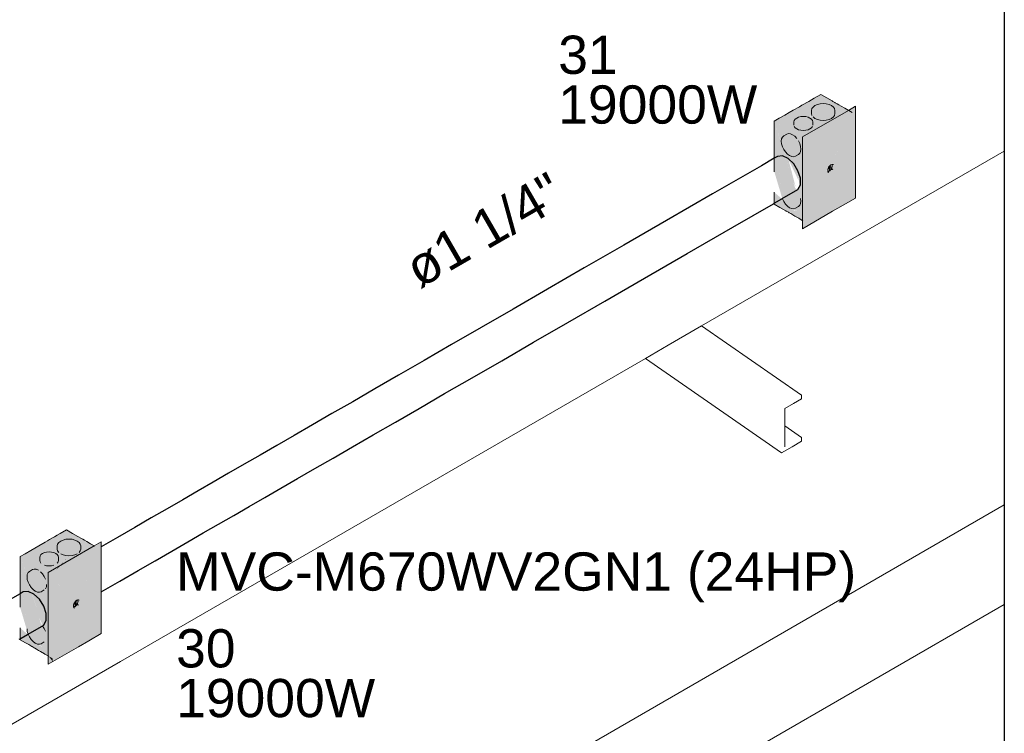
# Model space of a CAD drawing. Header units: millimetres. Extents: x 4480191 to 4481199, y -30324204 to -30323479.
# Tile 130 of 243: x 4480248.23 to 4480253.38, y -30323880.78 to -30323877.05. Entities that reach past the tile are written whole.
import ezdxf

# ---------------------------------------------------------------- set-up
doc = ezdxf.new("R2010")
doc.units = ezdxf.units.MM
doc.linetypes.add('NULL', pattern=[0])
for name, color, linetype, lineweight in [('DI-Elementos externos em corte', 9, 'Continuous', 18), ('DI-Elementos externos em vista', 9, 'Continuous', 5), ('EL-Caixa ARC', 9, 'Continuous', 18), ('EL-Condutos ARC (Baixa)', 54, 'Continuous', 25), ('EL-Textos conduto ARC', 7, 'Continuous', 9), ('IFC-Parede padrão-Contorno', 44, 'Continuous', 5), ('Textos', 7, 'Continuous', 9)]:
    doc.layers.add(name, color=color, linetype=linetype, lineweight=lineweight)
doc.styles.add('ARIAL', font='arial.ttf')

msp = doc.modelspace()

# ---------------------------------------------------------------- hatches: boundary and pattern name
at = {"layer": 'EL-Caixa ARC', "linetype": 'Continuous', "true_color": 0x105689}
for points in [[(4480252.4203, -30323877.4377), (4480252.1778, -30323877.5777), (4480252.1904, -30323877.5849), (4480252.2961, -30323877.567), (4480252.3129, -30323877.5543), (4480252.3463, -30323877.555), (4480252.3308, -30323877.5726), (4480252.3108, -30323877.6005), (4480252.2961, -30323877.567), (4480252.1904, -30323877.5849), (4480252.3424, -30323877.6727), (4480252.3721, -30323877.5831), (4480252.3698, -30323877.5607), (4480252.365, -30323877.5558), (4480252.3666, -30323877.5455), (4480252.3721, -30323877.5831), (4480252.4027, -30323877.4907), (4480252.3721, -30323877.5256), (4480252.3742, -30323877.5122), (4480252.4027, -30323877.4907), (4480252.4333, -30323877.486), (4480252.4303, -30323877.4827), (4480252.4766, -30323877.4964), (4480252.4918, -30323877.5112), (4480252.4027, -30323877.4907), (4480252.3461, -30323877.6614), (4480252.3907, -30323877.6278), (4480252.3424, -30323877.6727), (4480252.4352, -30323877.5972), (4480252.4491, -30323877.6077), (4480252.4587, -30323877.5935), (4480252.4705, -30323877.5987), (4480252.5849, -30323877.5327)], [(4480252.4027, -30323877.4907), (4480252.3803, -30323877.5037), (4480252.3721, -30323877.5214), (4480252.3742, -30323877.5473), (4480252.3803, -30323877.539), (4480252.3803, -30323877.5558), (4480252.39, -30323877.5632), (4480252.4175, -30323877.5723), (4480252.4492, -30323877.5723), (4480252.4766, -30323877.5632), (4480252.4925, -30323877.5473), (4480252.4946, -30323877.5214), (4480252.4864, -30323877.5037), (4480252.464, -30323877.4907), (4480252.4333, -30323877.486)], [(4480252.6023, -30323877.9797), (4480252.6023, -30323877.4997), (4480252.601, -30323877.8393), (4480252.6005, -30323877.5267), (4480252.4883, -30323877.7996), (4480252.4827, -30323877.8033), (4480252.4786, -30323877.821), (4480252.4863, -30323877.8327), (4480252.4734, -30323877.832), (4480252.459, -30323877.8443), (4480252.3476, -30323878.1247), (4480252.4558, -30323877.8445), (4480252.451, -30323877.8344), (4480252.474, -30323877.8057), (4480252.6005, -30323877.5267), (4480252.601, -30323877.8393), (4480252.6023, -30323877.4997), (4480252.3252, -30323877.6597), (4480252.3252, -30323878.1397)], [(4480252.4792, -30323877.8022), (4480252.6005, -30323877.5267), (4480252.4774, -30323877.7983)], [(4480252.4883, -30323877.7996), (4480252.6005, -30323877.5267), (4480252.4792, -30323877.8022)], [(4480252.1778, -30323877.6154), (4480252.2163, -30323877.9757), (4480252.1778, -30323877.5777)], [(4480252.1778, -30323877.5777), (4480252.2156, -30323877.9689), (4480252.2165, -30323877.9718)], [(4480252.3259, -30323878.0182), (4480252.3253, -30323877.9307), (4480252.3268, -30323877.9122), (4480252.3352, -30323877.8436), (4480252.3282, -30323877.8094), (4480252.3424, -30323877.7849), (4480252.3424, -30323877.6727), (4480252.1778, -30323877.5777), (4480252.2157, -30323877.6977), (4480252.2199, -30323877.6611), (4480252.2864, -30323877.7145), (4480252.2297, -30323877.6942), (4480252.2463, -30323877.7497), (4480252.2267, -30323877.7254), (4480252.2131, -30323877.6905), (4480252.2774, -30323877.8976), (4480252.2898, -30323877.9234), (4480252.2513, -30323877.7766), (4480252.3038, -30323877.886), (4480252.3016, -30323877.8556), (4480252.3067, -30323877.8921), (4480252.3245, -30323877.9291), (4480252.3201, -30323877.9766), (4480252.3206, -30323877.9876), (4480252.3247, -30323877.9295), (4480252.3067, -30323877.8921), (4480252.3104, -30323877.9177), (4480252.2999, -30323877.9388), (4480252.2867, -30323877.9277), (4480252.3424, -30323878.1067)], [(4480252.2165, -30323877.9718), (4480252.2188, -30323877.9795), (4480252.2681, -30323878.0343), (4480252.1778, -30323877.5777)], [(4480252.1778, -30323878.0117), (4480252.3276, -30323878.0981), (4480252.3278, -30323878.0597), (4480252.1778, -30323877.5777), (4480252.2681, -30323878.0343), (4480252.2974, -30323878.0468), (4480252.2809, -30323878.0449), (4480252.2751, -30323878.0402), (4480252.2974, -30323878.0469), (4480252.2574, -30323878.0298), (4480252.2357, -30323878.0106), (4480252.2171, -30323877.9833), (4480252.1778, -30323877.9495)], [(4480252.3539, -30323877.5569), (4480252.3294, -30323877.5531), (4480252.3049, -30323877.5569), (4480252.287, -30323877.5672), (4480252.2804, -30323877.5814), (4480252.2821, -30323877.6055), (4480252.2948, -30323877.6182), (4480252.3167, -30323877.6255), (4480252.3421, -30323877.6255), (4480252.364, -30323877.6182), (4480252.3767, -30323877.6055), (4480252.3784, -30323877.5814), (4480252.3718, -30323877.5672)], [(4480252.1778, -30323877.6154), (4480252.1778, -30323877.8418), (4480252.2155, -30323877.9685)], [(4480252.2267, -30323877.7254), (4480252.2357, -30323877.7386), (4480252.2574, -30323877.7578), (4480252.279, -30323877.7636), (4480252.3039, -30323877.7516), (4480252.3151, -30323877.7356), (4480252.3151, -30323877.7098), (4480252.3039, -30323877.6809), (4480252.279, -30323877.677), (4480252.2949, -30323877.6678), (4480252.2733, -30323877.6486), (4480252.2516, -30323877.6428), (4480252.2267, -30323877.6547), (4480252.2155, -30323877.6707), (4480252.2155, -30323877.6965)], [(4480252.4568, -30323877.8418), (4480252.3476, -30323878.1247), (4480252.459, -30323877.8443)], [(4480252.4579, -30323877.8417), (4480252.4636, -30323877.8397), (4480252.4581, -30323877.8276)], [(4480252.4656, -30323877.8383), (4480252.4743, -30323877.8055), (4480252.4592, -30323877.824)], [(4480252.4743, -30323877.8055), (4480252.4656, -30323877.8383), (4480252.4681, -30323877.8364)], [(4480252.4751, -30323877.8052), (4480252.4681, -30323877.8364), (4480252.4723, -30323877.832)], [(4480252.4763, -30323877.8047), (4480252.4723, -30323877.832), (4480252.4759, -30323877.8267)], [(4480252.4786, -30323877.821), (4480252.4723, -30323877.832), (4480252.4863, -30323877.8327)], [(4480252.2267, -30323877.9974), (4480252.2357, -30323878.0106), (4480252.2574, -30323878.0298), (4480252.279, -30323878.0356), (4480252.3039, -30323878.0236), (4480252.3151, -30323878.0076), (4480252.3151, -30323877.9818), (4480252.2949, -30323877.9764), (4480252.3108, -30323877.9672), (4480252.288, -30323877.9621), (4480252.3039, -30323877.9529), (4480252.279, -30323877.949), (4480252.2552, -30323877.9621), (4480252.2992, -30323878.0168)], [(4480252.2197, -30323877.9825), (4480252.2267, -30323877.9974), (4480252.2992, -30323878.0168), (4480252.2552, -30323877.9621)], [(4480248.478, -30323879.7138), (4480248.2355, -30323879.8538), (4480248.248, -30323879.861), (4480248.3537, -30323879.8432), (4480248.3705, -30323879.8305), (4480248.3885, -30323879.8488), (4480248.375, -30323879.8301), (4480248.4039, -30323879.8312), (4480248.3885, -30323879.8488), (4480248.3684, -30323879.8768), (4480248.3537, -30323879.8432), (4480248.248, -30323879.861), (4480248.3957, -30323879.9463), (4480248.4218, -30323879.8355), (4480248.4219, -30323879.8319), (4480248.3984, -30323879.9346), (4480248.4, -30323879.9488), (4480248.4604, -30323879.7669), (4480248.4297, -30323879.8018), (4480248.4318, -30323879.7883), (4480248.4604, -30323879.7669), (4480248.4909, -30323879.7621), (4480248.4879, -30323879.7588), (4480248.5343, -30323879.7725), (4480248.5494, -30323879.7874), (4480248.4795, -30323879.8632), (4480248.4309, -30323879.9172), (4480248.4482, -30323879.9041), (4480248.4, -30323879.9488), (4480248.493, -30323879.8734), (4480248.5093, -30323879.8857), (4480248.54, -30323879.868), (4480248.5522, -30323879.8353), (4480248.552, -30323879.8259), (4480248.54, -30323879.868), (4480248.5876, -30323879.8405), (4480248.5805, -30323879.8188), (4480248.6084, -30323879.8285), (4480248.5975, -30323879.8113), (4480248.6254, -30323879.7989)], [(4480248.6599, -30323880.2559), (4480248.6599, -30323879.7759), (4480248.3828, -30323879.9359), (4480248.596, -30323879.8328), (4480248.4052, -30323879.9488), (4480248.5111, -30323880.1069), (4480248.5317, -30323880.0818), (4480248.6581, -30323879.8028), (4480248.5377, -30323880.0792), (4480248.5363, -30323880.0971), (4480248.5439, -30323880.1089), (4480248.531, -30323880.1082), (4480248.5166, -30323880.1205), (4480248.4052, -30323880.4008), (4480248.385, -30323880.3743), (4480248.4052, -30323880.3858), (4480248.4052, -30323880.4008), (4480248.5143, -30323880.1118), (4480248.4052, -30323879.9488), (4480248.596, -30323879.8328), (4480248.3828, -30323879.9359), (4480248.3828, -30323880.4159)], [(4480248.5499, -30323879.7875), (4480248.4604, -30323879.7669), (4480248.4037, -30323879.9376), (4480248.426, -30323879.9208)], [(4480248.4603, -30323879.7669), (4480248.4476, -30323879.7725), (4480248.4318, -30323879.7883), (4480248.4297, -30323879.8143), (4480248.4379, -30323879.832), (4480248.4476, -30323879.8225), (4480248.4476, -30323879.8393), (4480248.4751, -30323879.8484), (4480248.5068, -30323879.8484), (4480248.5343, -30323879.8393), (4480248.5343, -30323879.8225), (4480248.544, -30323879.832), (4480248.5501, -30323879.8234), (4480248.5522, -30323879.7975), (4480248.544, -30323879.7798), (4480248.5216, -30323879.7669), (4480248.4909, -30323879.7621)], [(4480248.5368, -30323880.0784), (4480248.6581, -30323879.8028), (4480248.535, -30323880.0744)], [(4480248.5374, -30323880.0798), (4480248.6581, -30323879.8028), (4480248.5368, -30323880.0784)], [(4480248.2355, -30323879.8917), (4480248.2739, -30323880.2518), (4480248.2355, -30323879.8538)], [(4480248.3835, -30323880.2943), (4480248.3829, -30323880.2069), (4480248.3928, -30323880.1197), (4480248.3858, -30323880.0856), (4480248.4, -30323880.0609), (4480248.4, -30323879.9488), (4480248.2355, -30323879.8538), (4480248.2723, -30323879.9487), (4480248.2775, -30323879.9372), (4480248.344, -30323879.9905), (4480248.2873, -30323879.9702), (4480248.3303, -30323880.0404), (4480248.3207, -30323880.0364), (4480248.2917, -30323880.0169), (4480248.271, -30323879.9644), (4480248.3, -30323880.0218), (4480248.2717, -30323879.9589), (4480248.2727, -30323879.9506), (4480248.2355, -30323879.8538), (4480248.268, -30323879.958), (4480248.3449, -30323880.1943), (4480248.2899, -30323880.0232), (4480248.3474, -30323880.1996), (4480248.3511, -30323880.2138), (4480248.3444, -30323880.2039), (4480248.4, -30323880.3828)], [(4480248.2355, -30323880.2878), (4480248.3852, -30323880.3742), (4480248.3854, -30323880.3359), (4480248.2355, -30323879.8538), (4480248.2732, -30323880.245), (4480248.2764, -30323880.2557), (4480248.3257, -30323880.3105), (4480248.355, -30323880.3229), (4480248.3385, -30323880.3211), (4480248.3327, -30323880.3164), (4480248.355, -30323880.323), (4480248.315, -30323880.3059), (4480248.2933, -30323880.2867), (4480248.2747, -30323880.2595), (4480248.2355, -30323880.2256)], [(4480248.4115, -30323879.833), (4480248.3997, -30323879.8302), (4480248.3743, -30323879.8302), (4480248.3524, -30323879.8375), (4480248.3397, -30323879.8502), (4480248.338, -30323879.8743), (4480248.3446, -30323879.8884), (4480248.3524, -30323879.8775), (4480248.3625, -30323879.8988), (4480248.387, -30323879.9026), (4480248.4115, -30323879.8988), (4480248.4217, -30323879.8775), (4480248.4294, -30323879.8884), (4480248.4343, -30323879.8816), (4480248.436, -30323879.8575), (4480248.4294, -30323879.8434)], [(4480248.2355, -30323879.8917), (4480248.2355, -30323880.118), (4480248.2731, -30323880.2447)], [(4480248.426, -30323879.9208), (4480248.4309, -30323879.9172), (4480248.4795, -30323879.8632)], [(4480248.2843, -30323880.0016), (4480248.3038, -30323880.0257), (4480248.3262, -30323880.0387), (4480248.3456, -30323880.0369), (4480248.3684, -30323880.0213), (4480248.3742, -30323879.9997), (4480248.3568, -30323879.9951), (4480248.3727, -30323879.9859), (4480248.3525, -30323879.9805), (4480248.3684, -30323879.9713), (4480248.3615, -30323879.957), (4480248.3421, -30323879.9329), (4480248.3262, -30323879.9421), (4480248.3309, -30323879.9247), (4480248.3093, -30323879.9189), (4480248.2843, -30323879.9309), (4480248.2731, -30323879.9468), (4480248.2731, -30323879.9727)], [(4480248.2867, -30323880.0133), (4480248.3449, -30323880.1943), (4480248.3474, -30323880.1996)], [(4480248.2882, -30323880.0232), (4480248.335, -30323880.1739), (4480248.3449, -30323880.1943), (4480248.2883, -30323880.0226)], [(4480248.5144, -30323880.1179), (4480248.4052, -30323880.4008), (4480248.5167, -30323880.1205)], [(4480248.5134, -30323880.1206), (4480248.5119, -30323880.1182), (4480248.4052, -30323880.4008)], [(4480248.5153, -30323880.1178), (4480248.5213, -30323880.1158), (4480248.5157, -30323880.1037)], [(4480248.5232, -30323880.1144), (4480248.5211, -30323880.0922), (4480248.5169, -30323880.1)], [(4480248.532, -30323880.0817), (4480248.523, -30323880.0895), (4480248.5232, -30323880.1144), (4480248.5257, -30323880.1125)], [(4480248.5327, -30323880.0814), (4480248.5257, -30323880.1125), (4480248.5299, -30323880.1081)], [(4480248.5339, -30323880.0809), (4480248.5299, -30323880.1081), (4480248.5335, -30323880.1029)], [(4480248.5363, -30323880.0971), (4480248.5299, -30323880.1081), (4480248.5439, -30323880.1089)], [(4480248.3742, -30323880.2717), (4480248.3568, -30323880.2671), (4480248.3727, -30323880.2579), (4480248.3525, -30323880.2525), (4480248.3684, -30323880.2434), (4480248.3526, -30323880.2159), (4480248.3128, -30323880.2382), (4480248.3568, -30323880.293)], [(4480248.2774, -30323880.2587), (4480248.2843, -30323880.2736), (4480248.3568, -30323880.293), (4480248.3128, -30323880.2382)], [(4480248.2843, -30323880.2736), (4480248.3038, -30323880.2977), (4480248.3262, -30323880.3107), (4480248.3456, -30323880.3089), (4480248.3727, -30323880.2838), (4480248.3568, -30323880.293)], [(4480248.4052, -30323880.3858), (4480248.3848, -30323880.374), (4480248.4052, -30323880.4008)]]:
    msp.add_hatch(color=146, dxfattribs=at).paths.add_polyline_path(points)

# ---------------------------------------------------------------- linework, layer by layer
msp.add_line((4480253.38, -30323865.3482), (4480253.38, -30323887.5417))
at = {"layer": 'DI-Elementos externos em corte'}
for p, q in [((4480251.7978, -30323878.6479), (4480253.38, -30323877.7344)), ((4480251.6238, -30323878.7484), (4480251.7978, -30323878.6479)), ((4480251.504, -30323878.8175), (4480251.6238, -30323878.7484)), ((4480248.7603, -30323880.4016), (4480251.504, -30323878.8175)), ((4480252.2789, -30323879.0534), (4480252.3199, -30323879.0297)), ((4480252.3199, -30323879.0191), (4480252.3199, -30323879.0096)), ((4480252.3199, -30323879.0297), (4480252.3199, -30323879.0191)), ((4480252.2333, -30323879.0797), (4480252.2789, -30323879.0534)), ((4480252.2333, -30323879.1707), (4480252.2333, -30323879.0797)), ((4480252.2333, -30323879.1747), (4480252.2333, -30323879.1707)), ((4480252.2333, -30323879.2807), (4480252.2333, -30323879.1747)), ((4480252.3199, -30323879.2402), (4480252.3199, -30323879.2307)), ((4480252.3199, -30323879.2508), (4480252.3199, -30323879.2402)), ((4480252.216, -30323879.3108), (4480252.2708, -30323879.2791)), ((4480252.2708, -30323879.2791), (4480252.3199, -30323879.2508)), ((4480245.2378, -30323882.4353), (4480248.7603, -30323880.4016))]:
    msp.add_line(p, q, dxfattribs=at)
at = {"layer": 'DI-Elementos externos em vista'}
for p, q in [((4480252.3199, -30323879.0096), (4480251.7978, -30323878.6479)), ((4480251.504, -30323878.8175), (4480252.216, -30323879.3108)), ((4480252.3199, -30323879.2307), (4480252.2333, -30323879.1707))]:
    msp.add_line(p, q, dxfattribs=at)
at = {"layer": 'EL-Caixa ARC'}
for p, q in [((4480252.4203, -30323877.4377), (4480252.3868, -30323877.457)), ((4480252.4522, -30323877.4561), (4480252.4203, -30323877.4377)), ((4480252.332, -30323877.4887), (4480252.3218, -30323877.4945)), ((4480252.348, -30323877.4794), (4480252.332, -30323877.4887)), ((4480252.3574, -30323877.474), (4480252.348, -30323877.4794)), ((4480252.3721, -30323877.4655), (4480252.3574, -30323877.474)), ((4480252.3868, -30323877.457), (4480252.3721, -30323877.4655)), ((4480252.4027, -30323877.4907), (4480252.39, -30323877.4964)), ((4480252.4175, -30323877.4872), (4480252.4027, -30323877.4907)), ((4480252.4333, -30323877.486), (4480252.4175, -30323877.4872)), ((4480252.4492, -30323877.4872), (4480252.4333, -30323877.486)), ((4480252.464, -30323877.4907), (4480252.4492, -30323877.4872)), ((4480252.4802, -30323877.4722), (4480252.4522, -30323877.4561)), ((4480252.4766, -30323877.4964), (4480252.464, -30323877.4907)), ((4480252.4838, -30323877.4743), (4480252.4802, -30323877.4722)), ((4480252.4946, -30323877.4805), (4480252.4838, -30323877.4743)), ((4480252.4958, -30323877.4812), (4480252.4946, -30323877.4805)), ((4480252.5062, -30323877.4873), (4480252.4958, -30323877.4812)), ((4480252.5149, -30323877.4923), (4480252.5062, -30323877.4873)), ((4480252.527, -30323877.4992), (4480252.5149, -30323877.4923)), ((4480252.2332, -30323877.5457), (4480252.2037, -30323877.5627)), ((4480252.2548, -30323877.5332), (4480252.2332, -30323877.5457)), ((4480252.276, -30323877.521), (4480252.2548, -30323877.5332)), ((4480252.3089, -30323877.502), (4480252.276, -30323877.521)), ((4480252.3218, -30323877.4945), (4480252.3089, -30323877.502)), ((4480252.5651, -30323877.5212), (4480252.3252, -30323877.6597)), ((4480252.3742, -30323877.5122), (4480252.3721, -30323877.5214)), ((4480252.3721, -30323877.5214), (4480252.3721, -30323877.5382)), ((4480252.3721, -30323877.5382), (4480252.3742, -30323877.5473)), ((4480252.3803, -30323877.5037), (4480252.3742, -30323877.5122)), ((4480252.39, -30323877.4964), (4480252.3803, -30323877.5037)), ((4480252.4864, -30323877.5037), (4480252.4766, -30323877.4964)), ((4480252.4925, -30323877.5122), (4480252.4864, -30323877.5037)), ((4480252.4946, -30323877.5214), (4480252.4925, -30323877.5122)), ((4480252.4925, -30323877.5473), (4480252.4946, -30323877.5382)), ((4480252.4946, -30323877.5382), (4480252.4946, -30323877.5214)), ((4480252.5464, -30323877.5104), (4480252.527, -30323877.4992)), ((4480252.5849, -30323877.5327), (4480252.5464, -30323877.5104)), ((4480252.6023, -30323877.4997), (4480252.5651, -30323877.5212)), ((4480252.6023, -30323877.9797), (4480252.6023, -30323877.4997)), ((4480252.2037, -30323877.5627), (4480252.1778, -30323877.5777)), ((4480252.1778, -30323877.5777), (4480252.1778, -30323877.6154)), ((4480252.2821, -30323877.574), (4480252.2804, -30323877.5814)), ((4480252.2804, -30323877.5814), (4480252.2804, -30323877.5982)), ((4480252.287, -30323877.5672), (4480252.2821, -30323877.574)), ((4480252.2948, -30323877.5614), (4480252.287, -30323877.5672)), ((4480252.3049, -30323877.5569), (4480252.2948, -30323877.5614)), ((4480252.3167, -30323877.554), (4480252.3049, -30323877.5569)), ((4480252.3294, -30323877.5531), (4480252.3167, -30323877.554)), ((4480252.3421, -30323877.554), (4480252.3294, -30323877.5531)), ((4480252.3539, -30323877.5569), (4480252.3421, -30323877.554)), ((4480252.364, -30323877.5614), (4480252.3539, -30323877.5569)), ((4480252.3718, -30323877.5672), (4480252.364, -30323877.5614)), ((4480252.3767, -30323877.574), (4480252.3718, -30323877.5672)), ((4480252.3784, -30323877.5814), (4480252.3767, -30323877.574)), ((4480252.3784, -30323877.5982), (4480252.3784, -30323877.5814)), ((4480252.3803, -30323877.5558), (4480252.39, -30323877.5632)), ((4480252.39, -30323877.5632), (4480252.4027, -30323877.5688)), ((4480252.4027, -30323877.5688), (4480252.4175, -30323877.5723)), ((4480252.4175, -30323877.5723), (4480252.4333, -30323877.5735)), ((4480252.4333, -30323877.5735), (4480252.4492, -30323877.5723)), ((4480252.4492, -30323877.5723), (4480252.464, -30323877.5688)), ((4480252.464, -30323877.5688), (4480252.4766, -30323877.5632)), ((4480252.4766, -30323877.5632), (4480252.4864, -30323877.5558)), ((4480252.4864, -30323877.5558), (4480252.4925, -30323877.5473)), ((4480252.1778, -30323877.6154), (4480252.1778, -30323877.8418)), ((4480252.2427, -30323877.6455), (4480252.2267, -30323877.6547)), ((4480252.2516, -30323877.6428), (4480252.2427, -30323877.6455)), ((4480252.2621, -30323877.6438), (4480252.2516, -30323877.6428)), ((4480252.2733, -30323877.6486), (4480252.2621, -30323877.6438)), ((4480252.2845, -30323877.6567), (4480252.2733, -30323877.6486)), ((4480252.2821, -30323877.6055), (4480252.287, -30323877.6123)), ((4480252.287, -30323877.6123), (4480252.2948, -30323877.6182)), ((4480252.2948, -30323877.6182), (4480252.3049, -30323877.6227)), ((4480252.3049, -30323877.6227), (4480252.3167, -30323877.6255)), ((4480252.3167, -30323877.6255), (4480252.3294, -30323877.6264)), ((4480252.3294, -30323877.6264), (4480252.3421, -30323877.6255)), ((4480252.3421, -30323877.6255), (4480252.3539, -30323877.6227)), ((4480252.3539, -30323877.6227), (4480252.364, -30323877.6182)), ((4480252.364, -30323877.6182), (4480252.3718, -30323877.6123)), ((4480252.3718, -30323877.6123), (4480252.3767, -30323877.6055)), ((4480252.2155, -30323877.6707), (4480252.2141, -30323877.6828)), ((4480252.2141, -30323877.6828), (4480252.2155, -30323877.6965)), ((4480252.2199, -30323877.6611), (4480252.2155, -30323877.6707)), ((4480252.2155, -30323877.6965), (4480252.2199, -30323877.7111)), ((4480252.2267, -30323877.6547), (4480252.2199, -30323877.6611)), ((4480252.2949, -30323877.6678), (4480252.2845, -30323877.6567)), ((4480252.3108, -30323877.6952), (4480252.3039, -30323877.6809)), ((4480252.3151, -30323877.7098), (4480252.3108, -30323877.6952)), ((4480252.3252, -30323877.6597), (4480252.3252, -30323877.9142)), ((4480252.2199, -30323877.7111), (4480252.2267, -30323877.7254)), ((4480252.2267, -30323877.7254), (4480252.2357, -30323877.7386)), ((4480252.2357, -30323877.7386), (4480252.2462, -30323877.7496)), ((4480252.2462, -30323877.7496), (4480252.2574, -30323877.7578)), ((4480252.288, -30323877.7608), (4480252.3039, -30323877.7516)), ((4480252.3039, -30323877.7516), (4480252.3108, -30323877.7452)), ((4480252.3108, -30323877.7452), (4480252.3151, -30323877.7356)), ((4480252.3166, -30323877.7236), (4480252.3151, -30323877.7098)), ((4480252.3151, -30323877.7356), (4480252.3166, -30323877.7236)), ((4480252.2574, -30323877.7578), (4480252.2686, -30323877.7625)), ((4480252.2686, -30323877.7625), (4480252.279, -30323877.7636)), ((4480252.279, -30323877.7636), (4480252.288, -30323877.7608)), ((4480252.4567, -30323877.8357), (4480252.4573, -30323877.8301)), ((4480252.4573, -30323877.8405), (4480252.4567, -30323877.8357)), ((4480252.4573, -30323877.8301), (4480252.459, -30323877.8243)), ((4480252.4579, -30323877.8417), (4480252.4573, -30323877.8405)), ((4480252.4592, -30323877.8416), (4480252.4579, -30323877.8417)), ((4480252.459, -30323877.8443), (4480252.4579, -30323877.8417)), ((4480252.459, -30323877.8243), (4480252.4618, -30323877.8186)), ((4480252.4618, -30323877.8469), (4480252.459, -30323877.8443)), ((4480252.4636, -30323877.8397), (4480252.4592, -30323877.8416)), ((4480252.4618, -30323877.8186), (4480252.4654, -30323877.8133)), ((4480252.4681, -30323877.8364), (4480252.4636, -30323877.8397)), ((4480252.4654, -30323877.8133), (4480252.4695, -30323877.8089)), ((4480252.4723, -30323877.832), (4480252.4681, -30323877.8364)), ((4480252.4695, -30323877.8089), (4480252.474, -30323877.8057)), ((4480252.4759, -30323877.8267), (4480252.4723, -30323877.832)), ((4480252.474, -30323877.8057), (4480252.4785, -30323877.8037)), ((4480252.4786, -30323877.821), (4480252.4759, -30323877.8267)), ((4480252.4785, -30323877.8037), (4480252.4798, -30323877.8036)), ((4480252.4804, -30323877.8152), (4480252.4786, -30323877.821)), ((4480252.4798, -30323877.8036), (4480252.4827, -30323877.8033)), ((4480252.4798, -30323877.8036), (4480252.4804, -30323877.8048)), ((4480252.4804, -30323877.8048), (4480252.481, -30323877.8097)), ((4480252.481, -30323877.8097), (4480252.4804, -30323877.8152)), ((4480252.4827, -30323877.8033), (4480252.4863, -30323877.8044)), ((4480252.1778, -30323877.9495), (4480252.1778, -30323877.9718)), ((4480252.3252, -30323877.9142), (4480252.3252, -30323877.9613)), ((4480252.1778, -30323877.9718), (4480252.1778, -30323877.9959)), ((4480252.1778, -30323877.9959), (4480252.1778, -30323878.0117)), ((4480252.2199, -30323877.9831), (4480252.2267, -30323877.9974)), ((4480252.2267, -30323877.9974), (4480252.2357, -30323878.0106)), ((4480252.3108, -30323878.0172), (4480252.3151, -30323878.0076)), ((4480252.3166, -30323877.9956), (4480252.3151, -30323877.9818)), ((4480252.3151, -30323878.0076), (4480252.3166, -30323877.9956)), ((4480252.3252, -30323877.9613), (4480252.3252, -30323878.0184)), ((4480252.5378, -30323878.017), (4480252.6023, -30323877.9797)), ((4480252.1778, -30323878.0117), (4480252.2068, -30323878.0284)), ((4480252.2068, -30323878.0284), (4480252.2229, -30323878.0377)), ((4480252.2229, -30323878.0377), (4480252.2388, -30323878.0469)), ((4480252.2357, -30323878.0106), (4480252.2462, -30323878.0216)), ((4480252.2388, -30323878.0469), (4480252.2401, -30323878.0476)), ((4480252.2401, -30323878.0476), (4480252.2512, -30323878.054)), ((4480252.2462, -30323878.0216), (4480252.2574, -30323878.0298)), ((4480252.2512, -30323878.054), (4480252.2549, -30323878.0562)), ((4480252.2549, -30323878.0562), (4480252.2634, -30323878.0611)), ((4480252.2574, -30323878.0298), (4480252.2686, -30323878.0345)), ((4480252.2686, -30323878.0345), (4480252.279, -30323878.0356)), ((4480252.279, -30323878.0356), (4480252.288, -30323878.0328)), ((4480252.288, -30323878.0328), (4480252.3039, -30323878.0236)), ((4480252.3039, -30323878.0236), (4480252.3108, -30323878.0172)), ((4480252.3252, -30323878.0184), (4480252.3252, -30323878.0967)), ((4480252.3252, -30323878.1397), (4480252.4828, -30323878.0487)), ((4480252.4828, -30323878.0487), (4480252.5378, -30323878.017)), ((4480252.2634, -30323878.0611), (4480252.2747, -30323878.0676)), ((4480252.2747, -30323878.0676), (4480252.2853, -30323878.0737)), ((4480252.2853, -30323878.0737), (4480252.3056, -30323878.0854)), ((4480252.3056, -30323878.0854), (4480252.3079, -30323878.0867)), ((4480252.3079, -30323878.0867), (4480252.3276, -30323878.0981)), ((4480252.3252, -30323878.0967), (4480252.3252, -30323878.1039)), ((4480252.3252, -30323878.1039), (4480252.3252, -30323878.1397)), ((4480248.4055, -30323879.7556), (4480248.3897, -30323879.7647)), ((4480248.4151, -30323879.7501), (4480248.4055, -30323879.7556)), ((4480248.4297, -30323879.7417), (4480248.4151, -30323879.7501)), ((4480248.4444, -30323879.7332), (4480248.4297, -30323879.7417)), ((4480248.478, -30323879.7138), (4480248.4444, -30323879.7332)), ((4480248.5096, -30323879.7321), (4480248.478, -30323879.7138)), ((4480248.5378, -30323879.7484), (4480248.5096, -30323879.7321)), ((4480248.5415, -30323879.7505), (4480248.5378, -30323879.7484)), ((4480248.5522, -30323879.7566), (4480248.5415, -30323879.7505)), ((4480248.5534, -30323879.7574), (4480248.5522, -30323879.7566)), ((4480248.5638, -30323879.7633), (4480248.5534, -30323879.7574)), ((4480248.3124, -30323879.8094), (4480248.2908, -30323879.8218)), ((4480248.3335, -30323879.7972), (4480248.3124, -30323879.8094)), ((4480248.3664, -30323879.7782), (4480248.3335, -30323879.7972)), ((4480248.3795, -30323879.7706), (4480248.3664, -30323879.7782)), ((4480248.3897, -30323879.7647), (4480248.3795, -30323879.7706)), ((4480248.6227, -30323879.7974), (4480248.3828, -30323879.9359)), ((4480248.4318, -30323879.7883), (4480248.4297, -30323879.7975)), ((4480248.4297, -30323879.7975), (4480248.4297, -30323879.8143)), ((4480248.4379, -30323879.7798), (4480248.4318, -30323879.7883)), ((4480248.4476, -30323879.7725), (4480248.4379, -30323879.7798)), ((4480248.4603, -30323879.7669), (4480248.4476, -30323879.7725)), ((4480248.4751, -30323879.7633), (4480248.4603, -30323879.7669)), ((4480248.4909, -30323879.7621), (4480248.4751, -30323879.7633)), ((4480248.5068, -30323879.7633), (4480248.4909, -30323879.7621)), ((4480248.5216, -30323879.7669), (4480248.5068, -30323879.7633)), ((4480248.5343, -30323879.7725), (4480248.5216, -30323879.7669)), ((4480248.544, -30323879.7798), (4480248.5343, -30323879.7725)), ((4480248.5501, -30323879.7883), (4480248.544, -30323879.7798)), ((4480248.5522, -30323879.7975), (4480248.5501, -30323879.7883)), ((4480248.5522, -30323879.8143), (4480248.5522, -30323879.7975)), ((4480248.5724, -30323879.7683), (4480248.5638, -30323879.7633)), ((4480248.5846, -30323879.7754), (4480248.5724, -30323879.7683)), ((4480248.6043, -30323879.7867), (4480248.5846, -30323879.7754)), ((4480248.6254, -30323879.7989), (4480248.6043, -30323879.7867)), ((4480248.6599, -30323879.7759), (4480248.6227, -30323879.7974)), ((4480248.6599, -30323879.8024), (4480248.6599, -30323879.7759)), ((4480248.6599, -30323880.0378), (4480248.6599, -30323879.8024)), ((4480248.2615, -30323879.8388), (4480248.2355, -30323879.8538)), ((4480248.2355, -30323879.8538), (4480248.2355, -30323879.8917)), ((4480248.2908, -30323879.8218), (4480248.2615, -30323879.8388)), ((4480248.3397, -30323879.8502), (4480248.338, -30323879.8575)), ((4480248.338, -30323879.8575), (4480248.338, -30323879.8743)), ((4480248.3446, -30323879.8434), (4480248.3397, -30323879.8502)), ((4480248.3524, -30323879.8375), (4480248.3446, -30323879.8434)), ((4480248.3625, -30323879.833), (4480248.3524, -30323879.8375)), ((4480248.3743, -30323879.8302), (4480248.3625, -30323879.833)), ((4480248.387, -30323879.8292), (4480248.3743, -30323879.8302)), ((4480248.3997, -30323879.8302), (4480248.387, -30323879.8292)), ((4480248.4115, -30323879.833), (4480248.3997, -30323879.8302)), ((4480248.4217, -30323879.8375), (4480248.4115, -30323879.833)), ((4480248.4294, -30323879.8434), (4480248.4217, -30323879.8375)), ((4480248.4343, -30323879.8502), (4480248.4294, -30323879.8434)), ((4480248.4297, -30323879.8143), (4480248.4318, -30323879.8234)), ((4480248.4318, -30323879.8234), (4480248.4379, -30323879.832)), ((4480248.436, -30323879.8575), (4480248.4343, -30323879.8502)), ((4480248.436, -30323879.8743), (4480248.436, -30323879.8575)), ((4480248.4476, -30323879.8393), (4480248.4603, -30323879.8449)), ((4480248.4603, -30323879.8449), (4480248.4751, -30323879.8484)), ((4480248.4751, -30323879.8484), (4480248.4909, -30323879.8496)), ((4480248.4909, -30323879.8496), (4480248.5068, -30323879.8484)), ((4480248.5068, -30323879.8484), (4480248.5216, -30323879.8449)), ((4480248.5216, -30323879.8449), (4480248.5343, -30323879.8393)), ((4480248.544, -30323879.832), (4480248.5501, -30323879.8234)), ((4480248.5501, -30323879.8234), (4480248.5522, -30323879.8143)), ((4480248.2355, -30323879.8917), (4480248.2355, -30323880.118)), ((4480248.338, -30323879.8743), (4480248.3397, -30323879.8816)), ((4480248.3397, -30323879.8816), (4480248.3446, -30323879.8884)), ((4480248.3625, -30323879.8988), (4480248.3743, -30323879.9016)), ((4480248.3743, -30323879.9016), (4480248.387, -30323879.9026)), ((4480248.387, -30323879.9026), (4480248.3997, -30323879.9016)), ((4480248.3997, -30323879.9016), (4480248.4115, -30323879.8988)), ((4480248.4294, -30323879.8884), (4480248.4343, -30323879.8816)), ((4480248.4343, -30323879.8816), (4480248.436, -30323879.8743)), ((4480248.2731, -30323879.9468), (4480248.2717, -30323879.9589)), ((4480248.2717, -30323879.9589), (4480248.2731, -30323879.9727)), ((4480248.2775, -30323879.9372), (4480248.2731, -30323879.9468)), ((4480248.2843, -30323879.9309), (4480248.2775, -30323879.9372)), ((4480248.3003, -30323879.9217), (4480248.2843, -30323879.9309)), ((4480248.3093, -30323879.9189), (4480248.3003, -30323879.9217)), ((4480248.3197, -30323879.9199), (4480248.3093, -30323879.9189)), ((4480248.3309, -30323879.9247), (4480248.3197, -30323879.9199)), ((4480248.3526, -30323879.9439), (4480248.3421, -30323879.9329)), ((4480248.3615, -30323879.957), (4480248.3526, -30323879.9439)), ((4480248.3684, -30323879.9713), (4480248.3615, -30323879.957)), ((4480248.3828, -30323879.9359), (4480248.3828, -30323880.1903)), ((4480248.2731, -30323879.9727), (4480248.2775, -30323879.9872)), ((4480248.2775, -30323879.9872), (4480248.2843, -30323880.0016)), ((4480248.2843, -30323880.0016), (4480248.2933, -30323880.0147)), ((4480248.2933, -30323880.0147), (4480248.3038, -30323880.0257)), ((4480248.3684, -30323880.0213), (4480248.3727, -30323880.0118)), ((4480248.3727, -30323880.0118), (4480248.3742, -30323879.9997)), ((4480248.3038, -30323880.0257), (4480248.315, -30323880.0339)), ((4480248.315, -30323880.0339), (4480248.3262, -30323880.0387)), ((4480248.3262, -30323880.0387), (4480248.3366, -30323880.0397)), ((4480248.3366, -30323880.0397), (4480248.3456, -30323880.0369)), ((4480248.3456, -30323880.0369), (4480248.3615, -30323880.0277)), ((4480248.6599, -30323880.2559), (4480248.6599, -30323880.0378)), ((4480248.5143, -30323880.1118), (4480248.5149, -30323880.1063)), ((4480248.5149, -30323880.1166), (4480248.5143, -30323880.1118)), ((4480248.5149, -30323880.1063), (4480248.5167, -30323880.1005)), ((4480248.5155, -30323880.1178), (4480248.5149, -30323880.1166)), ((4480248.5168, -30323880.1177), (4480248.5155, -30323880.1178)), ((4480248.5167, -30323880.1205), (4480248.5155, -30323880.1178)), ((4480248.5167, -30323880.1005), (4480248.5194, -30323880.0947)), ((4480248.5213, -30323880.1158), (4480248.5168, -30323880.1177)), ((4480248.5194, -30323880.0947), (4480248.523, -30323880.0895)), ((4480248.5257, -30323880.1125), (4480248.5213, -30323880.1158)), ((4480248.523, -30323880.0895), (4480248.5272, -30323880.0851)), ((4480248.5299, -30323880.1081), (4480248.5257, -30323880.1125)), ((4480248.5272, -30323880.0851), (4480248.5317, -30323880.0818)), ((4480248.5335, -30323880.1029), (4480248.5299, -30323880.1081)), ((4480248.5317, -30323880.0818), (4480248.5361, -30323880.0799)), ((4480248.5363, -30323880.0971), (4480248.5335, -30323880.1029)), ((4480248.5361, -30323880.0799), (4480248.5374, -30323880.0798)), ((4480248.538, -30323880.0913), (4480248.5363, -30323880.0971)), ((4480248.5374, -30323880.0798), (4480248.5403, -30323880.0795)), ((4480248.5374, -30323880.0798), (4480248.538, -30323880.081)), ((4480248.538, -30323880.081), (4480248.5386, -30323880.0858)), ((4480248.5386, -30323880.0858), (4480248.538, -30323880.0913)), ((4480248.5403, -30323880.0795), (4480248.5439, -30323880.0806)), ((4480248.5194, -30323880.123), (4480248.5167, -30323880.1205)), ((4480248.3615, -30323880.229), (4480248.3526, -30323880.2159)), ((4480248.3828, -30323880.1903), (4480248.3828, -30323880.2375)), ((4480248.2355, -30323880.2256), (4480248.2355, -30323880.2479)), ((4480248.2355, -30323880.2479), (4480248.2355, -30323880.2721)), ((4480248.2355, -30323880.2721), (4480248.2355, -30323880.2878)), ((4480248.2717, -30323880.2309), (4480248.2731, -30323880.2447)), ((4480248.2731, -30323880.2447), (4480248.2775, -30323880.2592)), ((4480248.2775, -30323880.2592), (4480248.2843, -30323880.2736)), ((4480248.3684, -30323880.2434), (4480248.3615, -30323880.229)), ((4480248.3828, -30323880.2375), (4480248.3828, -30323880.2946)), ((4480248.5947, -30323880.2936), (4480248.6599, -30323880.2559)), ((4480248.2355, -30323880.2878), (4480248.2645, -30323880.3046)), ((4480248.2645, -30323880.3046), (4480248.2805, -30323880.3138)), ((4480248.2805, -30323880.3138), (4480248.2964, -30323880.323)), ((4480248.2843, -30323880.2736), (4480248.2933, -30323880.2867)), ((4480248.2933, -30323880.2867), (4480248.3038, -30323880.2977)), ((4480248.2964, -30323880.323), (4480248.2977, -30323880.3237)), ((4480248.2977, -30323880.3237), (4480248.3088, -30323880.3301)), ((4480248.3038, -30323880.2977), (4480248.315, -30323880.3059)), ((4480248.315, -30323880.3059), (4480248.3262, -30323880.3107)), ((4480248.3262, -30323880.3107), (4480248.3366, -30323880.3117)), ((4480248.3366, -30323880.3117), (4480248.3456, -30323880.3089)), ((4480248.3456, -30323880.3089), (4480248.3615, -30323880.2997)), ((4480248.3828, -30323880.2946), (4480248.3828, -30323880.3729)), ((4480248.3828, -30323880.4159), (4480248.5404, -30323880.3249)), ((4480248.5404, -30323880.3249), (4480248.5947, -30323880.2936)), ((4480248.3088, -30323880.3301), (4480248.3125, -30323880.3323)), ((4480248.3125, -30323880.3323), (4480248.3211, -30323880.3372)), ((4480248.3211, -30323880.3372), (4480248.3323, -30323880.3437)), ((4480248.3323, -30323880.3437), (4480248.3429, -30323880.3498)), ((4480248.3429, -30323880.3498), (4480248.3632, -30323880.3615)), ((4480248.3632, -30323880.3615), (4480248.3654, -30323880.3628)), ((4480248.3654, -30323880.3628), (4480248.3852, -30323880.3742)), ((4480248.3828, -30323880.3729), (4480248.3828, -30323880.3788)), ((4480248.3828, -30323880.3788), (4480248.3828, -30323880.4159))]:
    msp.add_line(p, q, dxfattribs=at)
at = {"layer": 'EL-Condutos ARC (Baixa)'}
for p, q in [((4480252.1778, -30323877.7713), (4480252.1104, -30323877.8103)), ((4480252.1944, -30323877.7618), (4480252.1778, -30323877.7713)), ((4480252.2205, -30323877.7594), (4480252.1944, -30323877.7618)), ((4480252.2505, -30323877.7731), (4480252.2205, -30323877.7594)), ((4480252.2792, -30323877.8005), (4480252.2505, -30323877.7731)), ((4480252.3016, -30323877.8367), (4480252.2792, -30323877.8005)), ((4480252.1104, -30323877.8103), (4480251.854, -30323877.9583)), ((4480252.3139, -30323877.8756), (4480252.3016, -30323877.8367)), ((4480252.3139, -30323877.9105), (4480252.3139, -30323877.8756)), ((4480252.2196, -30323877.9826), (4480252.3016, -30323877.9352)), ((4480252.3016, -30323877.9352), (4480252.3139, -30323877.9105)), ((4480251.854, -30323877.9583), (4480251.6148, -30323878.0964)), ((4480252.1736, -30323878.0092), (4480252.1778, -30323878.0067)), ((4480252.1778, -30323878.0067), (4480252.2176, -30323877.9837)), ((4480252.2176, -30323877.9837), (4480252.2196, -30323877.9826)), ((4480251.9613, -30323878.1318), (4480252.1736, -30323878.0092)), ((4480251.6148, -30323878.0964), (4480251.3919, -30323878.2251)), ((4480251.7221, -30323878.2699), (4480251.9613, -30323878.1318)), ((4480251.3919, -30323878.2251), (4480251.1843, -30323878.3449)), ((4480251.4991, -30323878.3986), (4480251.7221, -30323878.2699)), ((4480251.1843, -30323878.3449), (4480250.9914, -30323878.4563)), ((4480251.2916, -30323878.5184), (4480251.4991, -30323878.3986)), ((4480250.9914, -30323878.4563), (4480250.812, -30323878.5599)), ((4480251.0986, -30323878.6298), (4480251.2916, -30323878.5184)), ((4480250.812, -30323878.5599), (4480250.6455, -30323878.656)), ((4480250.6455, -30323878.656), (4480250.4909, -30323878.7453)), ((4480250.9193, -30323878.7333), (4480251.0986, -30323878.6298)), ((4480250.4909, -30323878.7453), (4480250.3473, -30323878.8282)), ((4480250.7528, -30323878.8295), (4480250.9193, -30323878.7333)), ((4480250.3473, -30323878.8282), (4480250.2138, -30323878.9052)), ((4480250.5981, -30323878.9188), (4480250.7528, -30323878.8295)), ((4480250.2138, -30323878.9052), (4480250.0897, -30323878.9769)), ((4480250.4545, -30323879.0017), (4480250.5981, -30323878.9188)), ((4480250.0897, -30323878.9769), (4480249.9739, -30323879.0438)), ((4480250.3211, -30323879.0787), (4480250.4545, -30323879.0017)), ((4480249.9739, -30323879.0438), (4480249.8656, -30323879.1063)), ((4480250.1969, -30323879.1504), (4480250.3211, -30323879.0787)), ((4480249.8656, -30323879.1063), (4480249.7641, -30323879.1649)), ((4480249.7641, -30323879.1649), (4480249.6682, -30323879.2202)), ((4480250.0812, -30323879.2172), (4480250.1969, -30323879.1504)), ((4480249.6682, -30323879.2202), (4480249.5773, -30323879.2727)), ((4480249.9729, -30323879.2797), (4480250.0812, -30323879.2172)), ((4480249.5773, -30323879.2727), (4480249.4904, -30323879.3229)), ((4480249.8713, -30323879.3384), (4480249.9729, -30323879.2797)), ((4480249.4904, -30323879.3229), (4480249.4067, -30323879.3713)), ((4480249.7755, -30323879.3937), (4480249.8713, -30323879.3384)), ((4480249.4067, -30323879.3713), (4480249.3252, -30323879.4183)), ((4480249.6846, -30323879.4462), (4480249.7755, -30323879.3937)), ((4480249.3252, -30323879.4183), (4480249.2451, -30323879.4645)), ((4480249.5977, -30323879.4964), (4480249.6846, -30323879.4462)), ((4480249.2451, -30323879.4645), (4480249.1655, -30323879.5105)), ((4480249.5139, -30323879.5447), (4480249.5977, -30323879.4964)), ((4480249.1655, -30323879.5105), (4480249.0856, -30323879.5566)), ((4480249.4324, -30323879.5918), (4480249.5139, -30323879.5447)), ((4480249.0044, -30323879.6035), (4480248.9211, -30323879.6516)), ((4480249.0856, -30323879.5566), (4480249.0044, -30323879.6035)), ((4480249.3524, -30323879.638), (4480249.4324, -30323879.5918)), ((4480248.9211, -30323879.6516), (4480248.8349, -30323879.7014)), ((4480249.2728, -30323879.684), (4480249.3524, -30323879.638)), ((4480248.8349, -30323879.7014), (4480248.7447, -30323879.7534)), ((4480249.1929, -30323879.7301), (4480249.2728, -30323879.684)), ((4480248.7447, -30323879.7534), (4480248.6599, -30323879.8024)), ((4480249.1117, -30323879.777), (4480249.1929, -30323879.7301)), ((4480249.0284, -30323879.8251), (4480249.1117, -30323879.777)), ((4480248.9421, -30323879.8749), (4480249.0284, -30323879.8251)), ((4480248.852, -30323879.9269), (4480248.9421, -30323879.8749)), ((4480248.7571, -30323879.9817), (4480248.852, -30323879.9269)), ((4480248.6599, -30323880.0378), (4480248.7571, -30323879.9817)), ((4480248.2355, -30323880.0474), (4480248.1343, -30323880.1059)), ((4480248.252, -30323880.0379), (4480248.2355, -30323880.0474)), ((4480248.2781, -30323880.0356), (4480248.252, -30323880.0379)), ((4480248.3081, -30323880.0493), (4480248.2781, -30323880.0356)), ((4480248.3368, -30323880.0766), (4480248.3081, -30323880.0493)), ((4480248.3593, -30323880.1129), (4480248.3368, -30323880.0766)), ((4480248.3715, -30323880.1518), (4480248.3593, -30323880.1129)), ((4480248.3715, -30323880.1866), (4480248.3715, -30323880.1518)), ((4480248.2773, -30323880.2587), (4480248.3593, -30323880.2114)), ((4480248.3593, -30323880.2114), (4480248.3715, -30323880.1866)), ((4480248.2416, -30323880.2793), (4480248.2748, -30323880.2601)), ((4480248.2748, -30323880.2601), (4480248.2772, -30323880.2587)), ((4480248.2772, -30323880.2587), (4480248.2773, -30323880.2587)), ((4480248.2312, -30323880.2853), (4480248.2355, -30323880.2828)), ((4480248.2355, -30323880.2828), (4480248.2416, -30323880.2793))]:
    msp.add_line(p, q, dxfattribs=at)
at = {"layer": 'IFC-Parede padrão-Contorno', "color": 8, "lineweight": 5}
for p, q in [((4480253.38, -30323879.5836), (4480203.1094, -30323908.6074)), ((4480253.38, -30323879.5836), (4480238.4843, -30323888.1837)), ((4480253.38, -30323880.1036), (4480212.9377, -30323903.453))]:
    msp.add_line(p, q, dxfattribs=at)

# ---------------------------------------------------------------- texts
at = {"layer": 'EL-Textos conduto ARC', "linetype": 'NULL', "insert": (4480250.712, -30323878.2363), "char_height": 0.2, "width": 1.782317, "attachment_point": 8, "rotation": 30.0001, "line_spacing_factor": 0.6, "style": 'ARIAL'}
msp.add_mtext('ø1 1/4"', dxfattribs=at)
at = {"layer": 'Textos', "linetype": 'NULL', "char_height": 0.2, "attachment_point": 7, "line_spacing_factor": 0.6, "style": 'ARIAL'}
for s, insert, width in [('31', (4480251.0483, -30323877.3334), 0.621341), ('19000W', (4480251.0483, -30323877.5934), 2.080793), ('MVC-M670WV2GN1 (24HP)', (4480249.0509, -30323880.0918), 7.110671), ('30', (4480249.0509, -30323880.4358), 0.621341), ('19000W', (4480249.0509, -30323880.6958), 2.080793)]:
    msp.add_mtext(s, dxfattribs=dict(at, insert=insert, width=width))

doc.saveas('drawing.dxf')
